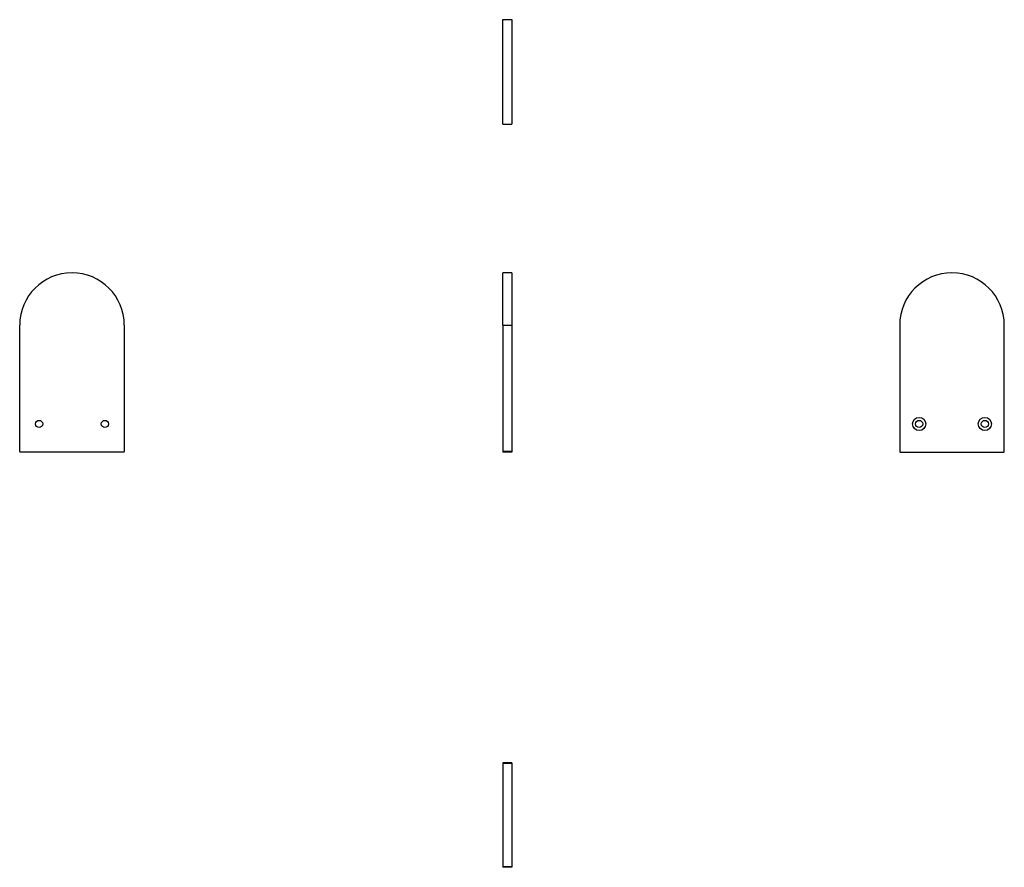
# Model space of a CAD drawing. Header units: millimetres. Extents: x 61 to 390, y 10 to 294.
import ezdxf

# ---------------------------------------------------------------- set-up
doc = ezdxf.new("R2010")
doc.units = ezdxf.units.MM
doc.linetypes.add('SLD-Solid', pattern=[0])

msp = doc.modelspace()

# ---------------------------------------------------------------- linework, layer by layer
at = {"color": 7, "linetype": 'SLD-Solid', "lineweight": 25}
for p, q in [((222.59, 293.51), (225.59, 293.51)), ((222.59, 258.51), (222.59, 293.51)), ((225.59, 293.51), (225.59, 258.51)), ((222.59, 258.51), (225.59, 258.51)), ((225.59, 208.75), (222.59, 208.75)), ((222.59, 191.25), (222.59, 208.75)), ((225.59, 208.75), (225.59, 191.25)), ((60.95, 148.95), (60.95, 191.25)), ((95.95, 191.25), (95.95, 148.95)), ((222.59, 191.25), (225.59, 191.25)), ((222.59, 191.25), (222.59, 148.95)), ((225.59, 191.25), (225.59, 148.95)), ((355.35, 191.25), (355.35, 148.95)), ((390.35, 148.95), (390.35, 191.25)), ((95.75, 148.75), (61.15, 148.75)), ((225.59, 148.95), (222.59, 148.95)), ((222.59, 148.95), (222.59, 148.75)), ((225.59, 148.75), (222.59, 148.75)), ((225.59, 148.95), (225.59, 148.75)), ((355.55, 148.75), (390.15, 148.75)), ((225.59, 44.7), (222.59, 44.7)), ((222.59, 44.7), (222.59, 44.5)), ((225.59, 44.5), (222.59, 44.5)), ((222.59, 44.5), (222.59, 9.9)), ((225.59, 44.7), (225.59, 44.5)), ((225.59, 44.5), (225.59, 9.9)), ((225.59, 9.9), (222.59, 9.9)), ((222.59, 9.9), (222.59, 9.7)), ((225.59, 9.9), (225.59, 9.7)), ((225.59, 9.7), (222.59, 9.7))]:
    msp.add_line(p, q, dxfattribs=at)
for centre, radius in [((67.45, 158.15), 1.2), ((89.45, 158.15), 1.2), ((361.85, 158.15), 2.2), ((361.85, 158.15), 1.2), ((383.86, 158.15), 2.2), ((383.86, 158.15), 1.2)]:
    msp.add_circle(centre, radius, dxfattribs=at)
for centre, radius, start, end in [((78.45, 191.25), 17.5, 0, 180), ((372.85, 191.25), 17.5, 0, 180), ((61.15, 148.95), 0.2, 180, 270), ((95.75, 148.95), 0.2, 270, 0), ((355.55, 148.95), 0.2, 180, 270), ((390.15, 148.95), 0.2, 270, 360)]:
    msp.add_arc(centre, radius, start, end, dxfattribs=at)

doc.saveas('drawing.dxf')
